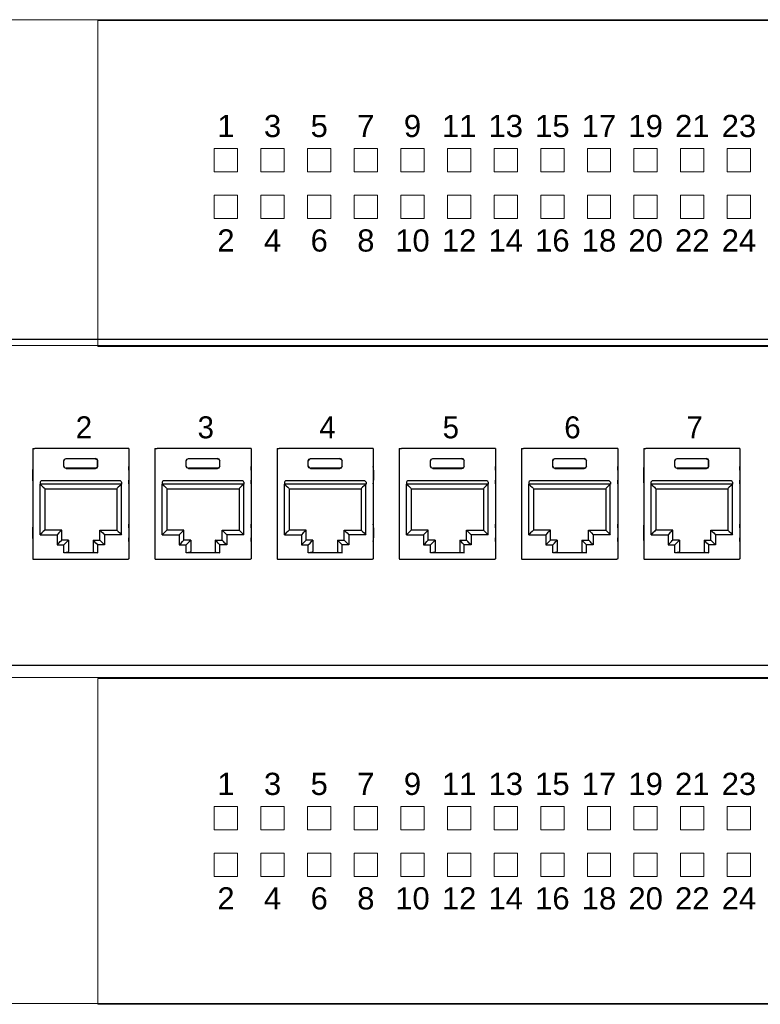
# Model space of a CAD drawing. Header units: millimetres. Extents: x 83969 to 163860, y -22594 to 4849.
# Tile 55 of 115: x 163436.43 to 163442.79, y -21369.18 to -21360.73. Entities that reach past the tile are written whole.
import ezdxf
from ezdxf.enums import TextEntityAlignment as Align

# ---------------------------------------------------------------- set-up
doc = ezdxf.new("R2010")
doc.units = ezdxf.units.MM
doc.layers.get('0').update_dxf_attribs({"color": 251, "lineweight": 0})
doc.layers.add('! PT Opisy Legenda 2', color=7, linetype='Continuous')
doc.styles.add('_LANSTER_01', font='romans.shx')
doc.styles.add('Arial10', font='arial.ttf', dxfattribs={"height": 10})

# ---------------------------------------------------------------- blocks, each defined once
blk = doc.blocks.new('Switch 24xGE')
at = {"color": 144}
for points in [[(-306.45, 0), (0, 0), (0, 27.955), (-306.45, 27.955)], [(-262.449, 16.898), (-260.449, 16.898), (-260.449, 14.898), (-262.449, 14.898)], [(-258.449, 16.898), (-256.449, 16.898), (-256.449, 14.898), (-258.449, 14.898)], [(-254.449, 16.898), (-252.449, 16.898), (-252.449, 14.898), (-254.449, 14.898)], [(-250.449, 16.898), (-248.449, 16.898), (-248.449, 14.898), (-250.449, 14.898)], [(-246.449, 16.898), (-244.449, 16.898), (-244.449, 14.898), (-246.449, 14.898)], [(-242.449, 16.898), (-240.449, 16.898), (-240.449, 14.898), (-242.449, 14.898)], [(-238.449, 16.898), (-236.449, 16.898), (-236.449, 14.898), (-238.449, 14.898)], [(-234.449, 16.898), (-232.449, 16.898), (-232.449, 14.898), (-234.449, 14.898)], [(-230.449, 16.898), (-228.449, 16.898), (-228.449, 14.898), (-230.449, 14.898)], [(-226.449, 16.898), (-224.449, 16.898), (-224.449, 14.898), (-226.449, 14.898)], [(-222.449, 16.898), (-220.449, 16.898), (-220.449, 14.898), (-222.449, 14.898)], [(-218.449, 16.898), (-216.449, 16.898), (-216.449, 14.898), (-218.449, 14.898)], [(-262.449, 12.898), (-260.449, 12.898), (-260.449, 10.898), (-262.449, 10.898)], [(-258.449, 12.898), (-256.449, 12.898), (-256.449, 10.898), (-258.449, 10.898)], [(-254.449, 12.898), (-252.449, 12.898), (-252.449, 10.898), (-254.449, 10.898)], [(-250.449, 12.898), (-248.449, 12.898), (-248.449, 10.898), (-250.449, 10.898)], [(-246.449, 12.898), (-244.449, 12.898), (-244.449, 10.898), (-246.449, 10.898)], [(-242.449, 12.898), (-240.449, 12.898), (-240.449, 10.898), (-242.449, 10.898)], [(-238.449, 12.898), (-236.449, 12.898), (-236.449, 10.898), (-238.449, 10.898)], [(-234.449, 12.898), (-232.449, 12.898), (-232.449, 10.898), (-234.449, 10.898)], [(-230.449, 12.898), (-228.449, 12.898), (-228.449, 10.898), (-230.449, 10.898)], [(-226.449, 12.898), (-224.449, 12.898), (-224.449, 10.898), (-226.449, 10.898)], [(-222.449, 12.898), (-220.449, 12.898), (-220.449, 10.898), (-222.449, 10.898)], [(-218.449, 12.898), (-216.449, 12.898), (-216.449, 10.898), (-218.449, 10.898)]]:
    blk.add_lwpolyline(points, close=True, dxfattribs=at)
blk.add_lwpolyline([(-272.449, 27.876), (-34, 27.876), (-34, -0.079), (-272.449, -0.079)], close=True)
at = {"color": 144, "style": 'Arial10'}
for s, p in [('1', (-261.449, 17.883)), ('3', (-257.449, 17.883)), ('5', (-253.449, 17.883)), ('7', (-249.449, 17.883)), ('9', (-245.449, 17.883)), ('11', (-241.449, 17.883)), ('13', (-237.449, 17.883)), ('15', (-233.449, 17.883)), ('17', (-229.449, 17.883)), ('19', (-225.449, 17.883)), ('21', (-221.449, 17.883)), ('23', (-217.449, 17.883)), ('2', (-261.449, 8.058)), ('4', (-257.449, 8.058)), ('6', (-253.449, 8.058)), ('8', (-249.449, 8.058)), ('10', (-245.449, 8.058)), ('12', (-241.449, 8.058)), ('14', (-237.449, 8.058)), ('16', (-233.449, 8.058)), ('18', (-229.449, 8.058)), ('20', (-225.449, 8.058)), ('22', (-221.449, 8.058)), ('24', (-217.449, 8.058))]:
    blk.add_text(s, height=1.905, dxfattribs=at).set_placement(p, align=Align.CENTER)
blk = doc.blocks.new('Panel modularny_24_port_1U')
at = {"color": 0}
for p, q in [((48.895, 4.445), (0, 4.445)), ((0, 0), (48.895, 0))]:
    blk.add_line(p, q, dxfattribs=at)
at = {"color": 0, "linetype": 'Continuous'}
for p, q in [((4.779, 2.956), (4.798, 2.956)), ((4.779, 2.956), (4.779, 1.455)), ((4.798, 2.956), (4.801, 2.956)), ((4.801, 2.956), (4.809, 2.956)), ((6.062, 2.956), (4.809, 2.956)), ((6.069, 2.956), (6.062, 2.956)), ((6.072, 2.956), (6.069, 2.956)), ((6.091, 2.956), (6.072, 2.956)), ((6.091, 2.956), (6.091, 1.455)), ((6.446, 2.956), (6.465, 2.956)), ((6.446, 2.956), (6.446, 1.455)), ((6.465, 2.956), (6.468, 2.956)), ((6.468, 2.956), (6.476, 2.956)), ((7.729, 2.956), (6.476, 2.956)), ((7.736, 2.956), (7.729, 2.956)), ((7.739, 2.956), (7.736, 2.956)), ((7.758, 2.956), (7.739, 2.956)), ((7.758, 2.956), (7.758, 1.455)), ((8.113, 2.956), (8.132, 2.956)), ((8.113, 2.956), (8.113, 1.455)), ((8.132, 2.956), (8.135, 2.956)), ((8.135, 2.956), (8.142, 2.956)), ((9.396, 2.956), (8.142, 2.956)), ((9.403, 2.956), (9.396, 2.956)), ((9.406, 2.956), (9.403, 2.956)), ((9.425, 2.956), (9.406, 2.956)), ((9.425, 2.956), (9.425, 1.455)), ((9.78, 2.956), (9.799, 2.956)), ((9.78, 2.956), (9.78, 1.455)), ((9.799, 2.956), (9.802, 2.956)), ((9.802, 2.956), (9.809, 2.956)), ((11.062, 2.956), (9.809, 2.956)), ((11.07, 2.956), (11.062, 2.956)), ((11.073, 2.956), (11.07, 2.956)), ((11.092, 2.956), (11.073, 2.956)), ((11.092, 2.956), (11.092, 1.455)), ((11.447, 2.956), (11.466, 2.956)), ((11.447, 2.956), (11.447, 1.455)), ((11.466, 2.956), (11.469, 2.956)), ((11.469, 2.956), (11.476, 2.956)), ((12.729, 2.956), (11.476, 2.956)), ((12.737, 2.956), (12.729, 2.956)), ((12.74, 2.956), (12.737, 2.956)), ((12.759, 2.956), (12.74, 2.956)), ((12.759, 2.956), (12.759, 1.455)), ((13.114, 2.956), (13.133, 2.956)), ((13.114, 2.956), (13.114, 1.455)), ((13.133, 2.956), (13.136, 2.956)), ((13.136, 2.956), (13.143, 2.956)), ((14.396, 2.956), (13.143, 2.956)), ((14.404, 2.956), (14.396, 2.956)), ((14.407, 2.956), (14.404, 2.956)), ((14.426, 2.956), (14.407, 2.956)), ((14.426, 2.956), (14.426, 1.455)), ((4.779, 2.69), (4.778, 2.662)), ((4.779, 2.713), (4.779, 2.69)), ((5.204, 2.788), (5.213, 2.811)), ((5.204, 2.717), (5.204, 2.788)), ((5.206, 2.787), (5.204, 2.788)), ((5.206, 2.718), (5.204, 2.717)), ((5.213, 2.695), (5.204, 2.717)), ((5.215, 2.809), (5.206, 2.787)), ((5.206, 2.718), (5.206, 2.787)), ((5.206, 2.718), (5.215, 2.696)), ((5.213, 2.811), (5.236, 2.82)), ((5.236, 2.685), (5.213, 2.695)), ((5.237, 2.818), (5.215, 2.809)), ((5.215, 2.696), (5.237, 2.687)), ((5.236, 2.82), (5.635, 2.82)), ((5.236, 2.82), (5.237, 2.818)), ((5.633, 2.818), (5.237, 2.818)), ((5.635, 2.82), (5.633, 2.818)), ((5.633, 2.818), (5.656, 2.809)), ((5.656, 2.696), (5.633, 2.687)), ((5.657, 2.811), (5.635, 2.82)), ((5.635, 2.685), (5.657, 2.695)), ((5.656, 2.809), (5.665, 2.787)), ((5.665, 2.718), (5.656, 2.696)), ((5.666, 2.788), (5.657, 2.811)), ((5.657, 2.695), (5.666, 2.717)), ((5.665, 2.787), (5.666, 2.788)), ((5.665, 2.718), (5.665, 2.787)), ((5.665, 2.718), (5.666, 2.717)), ((5.666, 2.717), (5.666, 2.788)), ((6.092, 2.69), (6.091, 2.713)), ((6.092, 2.662), (6.092, 2.69)), ((6.446, 2.713), (6.445, 2.69)), ((6.445, 2.69), (6.445, 2.662)), ((6.871, 2.788), (6.88, 2.811)), ((6.871, 2.717), (6.871, 2.788)), ((6.873, 2.787), (6.871, 2.788)), ((6.873, 2.718), (6.871, 2.717)), ((6.88, 2.695), (6.871, 2.717)), ((6.882, 2.809), (6.873, 2.787)), ((6.873, 2.718), (6.873, 2.787)), ((6.873, 2.718), (6.882, 2.696)), ((6.88, 2.811), (6.903, 2.82)), ((6.903, 2.685), (6.88, 2.695)), ((6.904, 2.818), (6.882, 2.809)), ((6.882, 2.696), (6.904, 2.687)), ((6.903, 2.82), (7.302, 2.82)), ((6.903, 2.82), (6.904, 2.818)), ((7.3, 2.818), (6.904, 2.818)), ((7.302, 2.82), (7.3, 2.818)), ((7.3, 2.818), (7.322, 2.809)), ((7.322, 2.696), (7.3, 2.687)), ((7.324, 2.811), (7.302, 2.82)), ((7.302, 2.685), (7.324, 2.695)), ((7.322, 2.809), (7.332, 2.787)), ((7.332, 2.718), (7.322, 2.696)), ((7.333, 2.788), (7.324, 2.811)), ((7.324, 2.695), (7.333, 2.717)), ((7.332, 2.787), (7.333, 2.788)), ((7.332, 2.718), (7.332, 2.787)), ((7.332, 2.718), (7.333, 2.717)), ((7.333, 2.717), (7.333, 2.788)), ((7.759, 2.69), (7.758, 2.713)), ((7.759, 2.662), (7.759, 2.69)), ((8.113, 2.713), (8.112, 2.69)), ((8.112, 2.69), (8.112, 2.662)), ((8.538, 2.788), (8.547, 2.811)), ((8.538, 2.717), (8.538, 2.788)), ((8.539, 2.787), (8.538, 2.788)), ((8.539, 2.718), (8.538, 2.717)), ((8.547, 2.695), (8.538, 2.717)), ((8.549, 2.809), (8.539, 2.787)), ((8.539, 2.718), (8.539, 2.787)), ((8.539, 2.718), (8.549, 2.696)), ((8.547, 2.811), (8.569, 2.82)), ((8.569, 2.685), (8.547, 2.695)), ((8.571, 2.818), (8.549, 2.809)), ((8.549, 2.696), (8.571, 2.687)), ((8.569, 2.82), (8.969, 2.82)), ((8.569, 2.82), (8.571, 2.818)), ((8.967, 2.818), (8.571, 2.818)), ((8.969, 2.82), (8.967, 2.818)), ((8.967, 2.818), (8.989, 2.809)), ((8.989, 2.696), (8.967, 2.687)), ((8.991, 2.811), (8.969, 2.82)), ((8.969, 2.685), (8.991, 2.695)), ((8.989, 2.809), (8.999, 2.787)), ((8.999, 2.718), (8.989, 2.696)), ((9, 2.788), (8.991, 2.811)), ((8.991, 2.695), (9, 2.717)), ((8.999, 2.787), (9, 2.788)), ((8.999, 2.718), (8.999, 2.787)), ((8.999, 2.718), (9, 2.717)), ((9, 2.717), (9, 2.788)), ((9.426, 2.69), (9.425, 2.713)), ((9.426, 2.662), (9.426, 2.69)), ((9.78, 2.713), (9.779, 2.69)), ((9.779, 2.69), (9.779, 2.662)), ((10.205, 2.788), (10.214, 2.811)), ((10.205, 2.717), (10.205, 2.788)), ((10.206, 2.787), (10.205, 2.788)), ((10.206, 2.718), (10.205, 2.717)), ((10.214, 2.695), (10.205, 2.717)), ((10.216, 2.809), (10.206, 2.787)), ((10.206, 2.718), (10.206, 2.787)), ((10.206, 2.718), (10.216, 2.696)), ((10.214, 2.811), (10.236, 2.82)), ((10.236, 2.685), (10.214, 2.695)), ((10.238, 2.818), (10.216, 2.809)), ((10.216, 2.696), (10.238, 2.687)), ((10.236, 2.82), (10.635, 2.82)), ((10.236, 2.82), (10.238, 2.818)), ((10.634, 2.818), (10.238, 2.818)), ((10.635, 2.82), (10.634, 2.818)), ((10.634, 2.818), (10.656, 2.809)), ((10.656, 2.696), (10.634, 2.687)), ((10.658, 2.811), (10.635, 2.82)), ((10.635, 2.685), (10.658, 2.695)), ((10.656, 2.809), (10.665, 2.787)), ((10.665, 2.718), (10.656, 2.696)), ((10.667, 2.788), (10.658, 2.811)), ((10.658, 2.695), (10.667, 2.717)), ((10.665, 2.787), (10.667, 2.788)), ((10.665, 2.718), (10.665, 2.787)), ((10.665, 2.718), (10.667, 2.717)), ((10.667, 2.717), (10.667, 2.788)), ((11.093, 2.69), (11.092, 2.713)), ((11.093, 2.662), (11.093, 2.69)), ((11.447, 2.713), (11.446, 2.69)), ((11.446, 2.69), (11.446, 2.662)), ((11.872, 2.788), (11.881, 2.811)), ((11.872, 2.717), (11.872, 2.788)), ((11.873, 2.787), (11.872, 2.788)), ((11.873, 2.718), (11.872, 2.717)), ((11.881, 2.695), (11.872, 2.717)), ((11.882, 2.809), (11.873, 2.787)), ((11.873, 2.718), (11.873, 2.787)), ((11.873, 2.718), (11.882, 2.696)), ((11.881, 2.811), (11.903, 2.82)), ((11.903, 2.685), (11.881, 2.695)), ((11.905, 2.818), (11.882, 2.809)), ((11.882, 2.696), (11.905, 2.687)), ((11.903, 2.82), (12.302, 2.82)), ((11.903, 2.82), (11.905, 2.818)), ((12.301, 2.818), (11.905, 2.818)), ((12.302, 2.82), (12.301, 2.818)), ((12.301, 2.818), (12.323, 2.809)), ((12.323, 2.696), (12.301, 2.687)), ((12.325, 2.811), (12.302, 2.82)), ((12.302, 2.685), (12.325, 2.695)), ((12.323, 2.809), (12.332, 2.787)), ((12.332, 2.718), (12.323, 2.696)), ((12.334, 2.788), (12.325, 2.811)), ((12.325, 2.695), (12.334, 2.717)), ((12.332, 2.787), (12.334, 2.788)), ((12.332, 2.718), (12.332, 2.787)), ((12.332, 2.718), (12.334, 2.717)), ((12.334, 2.717), (12.334, 2.788)), ((12.759, 2.69), (12.759, 2.713)), ((12.76, 2.662), (12.759, 2.69)), ((13.114, 2.713), (13.113, 2.69)), ((13.113, 2.69), (13.113, 2.662)), ((13.539, 2.788), (13.548, 2.811)), ((13.539, 2.717), (13.539, 2.788)), ((13.54, 2.787), (13.539, 2.788)), ((13.54, 2.718), (13.539, 2.717)), ((13.548, 2.695), (13.539, 2.717)), ((13.549, 2.809), (13.54, 2.787)), ((13.54, 2.718), (13.54, 2.787)), ((13.54, 2.718), (13.549, 2.696)), ((13.548, 2.811), (13.57, 2.82)), ((13.57, 2.685), (13.548, 2.695)), ((13.572, 2.818), (13.549, 2.809)), ((13.549, 2.696), (13.572, 2.687)), ((13.57, 2.82), (13.969, 2.82)), ((13.57, 2.82), (13.572, 2.818)), ((13.968, 2.818), (13.572, 2.818)), ((13.969, 2.82), (13.968, 2.818)), ((13.968, 2.818), (13.99, 2.809)), ((13.99, 2.696), (13.968, 2.687)), ((13.991, 2.811), (13.969, 2.82)), ((13.969, 2.685), (13.991, 2.695)), ((13.99, 2.809), (13.999, 2.787)), ((13.999, 2.718), (13.99, 2.696)), ((14.001, 2.788), (13.991, 2.811)), ((13.991, 2.695), (14.001, 2.717)), ((13.999, 2.787), (14.001, 2.788)), ((13.999, 2.718), (13.999, 2.787)), ((13.999, 2.718), (14.001, 2.717)), ((14.001, 2.717), (14.001, 2.788)), ((14.426, 2.69), (14.426, 2.713)), ((14.427, 2.662), (14.426, 2.69)), ((4.778, 2.662), (4.778, 2.526)), ((5.237, 2.687), (5.236, 2.685)), ((5.236, 2.685), (5.635, 2.685)), ((5.633, 2.687), (5.237, 2.687)), ((5.633, 2.687), (5.635, 2.685)), ((6.092, 2.662), (6.092, 2.526)), ((6.445, 2.662), (6.445, 2.526)), ((6.904, 2.687), (6.903, 2.685)), ((6.903, 2.685), (7.302, 2.685)), ((7.3, 2.687), (6.904, 2.687)), ((7.3, 2.687), (7.302, 2.685)), ((7.759, 2.662), (7.759, 2.526)), ((8.112, 2.662), (8.112, 2.526)), ((8.571, 2.687), (8.569, 2.685)), ((8.569, 2.685), (8.969, 2.685)), ((8.967, 2.687), (8.571, 2.687)), ((8.967, 2.687), (8.969, 2.685)), ((9.426, 2.662), (9.426, 2.526)), ((9.779, 2.662), (9.779, 2.526)), ((10.238, 2.687), (10.236, 2.685)), ((10.236, 2.685), (10.635, 2.685)), ((10.634, 2.687), (10.238, 2.687)), ((10.634, 2.687), (10.635, 2.685)), ((11.093, 2.662), (11.093, 2.526)), ((11.446, 2.662), (11.446, 2.526)), ((11.905, 2.687), (11.903, 2.685)), ((11.903, 2.685), (12.302, 2.685)), ((12.301, 2.687), (11.905, 2.687)), ((12.301, 2.687), (12.302, 2.685)), ((12.76, 2.662), (12.76, 2.526)), ((13.113, 2.662), (13.113, 2.526)), ((13.572, 2.687), (13.57, 2.685)), ((13.57, 2.685), (13.969, 2.685)), ((13.968, 2.687), (13.572, 2.687)), ((13.968, 2.687), (13.969, 2.685)), ((14.427, 2.662), (14.427, 2.526)), ((4.778, 2.526), (4.779, 2.497)), ((4.779, 2.497), (4.779, 2.475)), ((4.879, 2.497), (4.879, 2.472)), ((5.992, 2.472), (4.879, 2.472)), ((4.88, 2.472), (4.904, 2.448)), ((4.88, 1.781), (4.88, 2.472)), ((5.975, 2.514), (4.896, 2.514)), ((4.904, 2.448), (4.924, 2.428)), ((4.924, 2.428), (4.938, 2.414)), ((5.946, 2.428), (5.933, 2.414)), ((5.967, 2.448), (5.946, 2.428)), ((5.991, 2.472), (5.967, 2.448)), ((5.991, 1.781), (5.991, 2.472)), ((5.992, 2.497), (5.992, 2.472)), ((6.091, 2.475), (6.092, 2.497)), ((6.092, 2.497), (6.092, 2.526)), ((6.445, 2.526), (6.445, 2.497)), ((6.445, 2.497), (6.446, 2.475)), ((6.546, 2.497), (6.546, 2.472)), ((7.659, 2.472), (6.546, 2.472)), ((6.547, 2.472), (6.571, 2.448)), ((6.547, 1.781), (6.547, 2.472)), ((7.642, 2.514), (6.562, 2.514)), ((6.571, 2.448), (6.591, 2.428)), ((6.591, 2.428), (6.605, 2.414)), ((7.613, 2.428), (7.599, 2.414)), ((7.633, 2.448), (7.613, 2.428)), ((7.658, 2.472), (7.633, 2.448)), ((7.658, 1.781), (7.658, 2.472)), ((7.659, 2.497), (7.659, 2.472)), ((7.758, 2.475), (7.759, 2.497)), ((7.759, 2.497), (7.759, 2.526)), ((8.112, 2.526), (8.112, 2.497)), ((8.112, 2.497), (8.113, 2.475)), ((8.212, 2.497), (8.212, 2.472)), ((9.326, 2.472), (8.212, 2.472)), ((8.214, 2.472), (8.238, 2.448)), ((8.214, 1.781), (8.214, 2.472)), ((9.309, 2.514), (8.229, 2.514)), ((8.238, 2.448), (8.258, 2.428)), ((8.258, 2.428), (8.272, 2.414)), ((9.28, 2.428), (9.266, 2.414)), ((9.3, 2.448), (9.28, 2.428)), ((9.324, 2.472), (9.3, 2.448)), ((9.324, 1.781), (9.324, 2.472)), ((9.326, 2.497), (9.326, 2.472)), ((9.425, 2.475), (9.426, 2.497)), ((9.426, 2.497), (9.426, 2.526)), ((9.779, 2.526), (9.779, 2.497)), ((9.779, 2.497), (9.78, 2.475)), ((9.879, 2.497), (9.879, 2.472)), ((10.992, 2.472), (9.879, 2.472)), ((9.88, 2.472), (9.905, 2.448)), ((9.88, 1.781), (9.88, 2.472)), ((10.976, 2.514), (9.896, 2.514)), ((9.905, 2.448), (9.925, 2.428)), ((9.925, 2.428), (9.939, 2.414)), ((10.947, 2.428), (10.933, 2.414)), ((10.967, 2.448), (10.947, 2.428)), ((10.991, 2.472), (10.967, 2.448)), ((10.991, 1.781), (10.991, 2.472)), ((10.992, 2.497), (10.992, 2.472)), ((11.092, 2.475), (11.093, 2.497)), ((11.093, 2.497), (11.093, 2.526)), ((11.446, 2.526), (11.446, 2.497)), ((11.446, 2.497), (11.447, 2.475)), ((11.546, 2.497), (11.546, 2.472)), ((12.659, 2.472), (11.546, 2.472)), ((11.547, 2.472), (11.571, 2.448)), ((11.547, 1.781), (11.547, 2.472)), ((12.642, 2.514), (11.563, 2.514)), ((11.571, 2.448), (11.592, 2.428)), ((11.592, 2.428), (11.605, 2.414)), ((12.614, 2.428), (12.6, 2.414)), ((12.634, 2.448), (12.614, 2.428)), ((12.658, 2.472), (12.634, 2.448)), ((12.658, 1.781), (12.658, 2.472)), ((12.659, 2.497), (12.659, 2.472)), ((12.759, 2.497), (12.76, 2.526)), ((12.759, 2.475), (12.759, 2.497)), ((13.113, 2.526), (13.113, 2.497)), ((13.113, 2.497), (13.114, 2.475)), ((13.213, 2.497), (13.213, 2.472)), ((14.326, 2.472), (13.213, 2.472)), ((13.214, 2.472), (13.238, 2.448)), ((13.214, 1.781), (13.214, 2.472)), ((14.309, 2.514), (13.23, 2.514)), ((13.238, 2.448), (13.259, 2.428)), ((13.259, 2.428), (13.272, 2.414)), ((14.281, 2.428), (14.267, 2.414)), ((14.301, 2.448), (14.281, 2.428)), ((14.325, 2.472), (14.301, 2.448)), ((14.325, 1.781), (14.325, 2.472)), ((14.326, 2.497), (14.326, 2.472)), ((14.426, 2.497), (14.427, 2.526)), ((14.426, 2.475), (14.426, 2.497)), ((4.938, 2.414), (4.943, 2.409)), ((4.943, 2.409), (4.943, 1.844)), ((4.943, 2.409), (5.928, 2.409)), ((5.933, 2.414), (5.928, 2.409)), ((5.928, 2.409), (5.928, 1.844)), ((6.605, 2.414), (6.61, 2.409)), ((6.61, 2.409), (6.61, 1.844)), ((6.61, 2.409), (7.595, 2.409)), ((7.599, 2.414), (7.595, 2.409)), ((7.595, 2.409), (7.595, 1.844)), ((8.272, 2.414), (8.277, 2.409)), ((8.277, 2.409), (8.277, 1.844)), ((8.277, 2.409), (9.261, 2.409)), ((9.266, 2.414), (9.261, 2.409)), ((9.261, 2.409), (9.261, 1.844)), ((9.939, 2.414), (9.943, 2.409)), ((9.943, 2.409), (9.943, 1.844)), ((9.943, 2.409), (10.928, 2.409)), ((10.933, 2.414), (10.928, 2.409)), ((10.928, 2.409), (10.928, 1.844)), ((11.605, 2.414), (11.61, 2.409)), ((11.61, 2.409), (11.61, 1.844)), ((11.61, 2.409), (12.595, 2.409)), ((12.6, 2.414), (12.595, 2.409)), ((12.595, 2.409), (12.595, 1.844)), ((13.272, 2.414), (13.277, 2.409)), ((13.277, 2.409), (13.277, 1.844)), ((13.277, 2.409), (14.262, 2.409)), ((14.267, 2.414), (14.262, 2.409)), ((14.262, 2.409), (14.262, 1.844)), ((4.779, 1.904), (4.778, 1.875)), ((4.779, 1.926), (4.779, 1.904)), ((6.092, 1.904), (6.091, 1.926)), ((6.092, 1.875), (6.092, 1.904)), ((6.446, 1.926), (6.445, 1.904)), ((6.445, 1.904), (6.445, 1.875)), ((7.759, 1.904), (7.758, 1.926)), ((7.759, 1.875), (7.759, 1.904)), ((8.113, 1.926), (8.112, 1.904)), ((8.112, 1.904), (8.112, 1.875)), ((9.426, 1.904), (9.425, 1.926)), ((9.426, 1.875), (9.426, 1.904)), ((9.78, 1.926), (9.779, 1.904)), ((9.779, 1.904), (9.779, 1.875)), ((11.093, 1.904), (11.092, 1.926)), ((11.093, 1.875), (11.093, 1.904)), ((11.447, 1.926), (11.446, 1.904)), ((11.446, 1.904), (11.446, 1.875)), ((12.759, 1.904), (12.759, 1.926)), ((12.76, 1.875), (12.759, 1.904)), ((13.114, 1.926), (13.113, 1.904)), ((13.113, 1.904), (13.113, 1.875)), ((14.426, 1.904), (14.426, 1.926)), ((14.427, 1.875), (14.426, 1.904)), ((4.778, 1.875), (4.778, 1.739)), ((4.904, 1.805), (4.88, 1.781)), ((4.88, 1.781), (5.112, 1.781)), ((4.924, 1.826), (4.904, 1.805)), ((4.938, 1.839), (4.924, 1.826)), ((4.943, 1.844), (4.938, 1.839)), ((5.175, 1.844), (4.943, 1.844)), ((5.136, 1.805), (5.112, 1.781)), ((5.112, 1.781), (5.112, 1.643)), ((5.156, 1.826), (5.136, 1.805)), ((5.17, 1.839), (5.156, 1.826)), ((5.175, 1.844), (5.17, 1.839)), ((5.175, 1.706), (5.175, 1.844)), ((5.696, 1.706), (5.696, 1.844)), ((5.696, 1.844), (5.928, 1.844)), ((5.696, 1.844), (5.7, 1.839)), ((5.7, 1.839), (5.714, 1.826)), ((5.714, 1.826), (5.735, 1.805)), ((5.735, 1.805), (5.759, 1.781)), ((5.991, 1.781), (5.759, 1.781)), ((5.759, 1.781), (5.759, 1.643)), ((5.928, 1.844), (5.933, 1.839)), ((5.933, 1.839), (5.946, 1.826)), ((5.946, 1.826), (5.967, 1.805)), ((5.967, 1.805), (5.991, 1.781)), ((6.092, 1.875), (6.092, 1.739)), ((6.445, 1.875), (6.445, 1.739)), ((6.571, 1.805), (6.547, 1.781)), ((6.547, 1.781), (6.779, 1.781)), ((6.591, 1.826), (6.571, 1.805)), ((6.605, 1.839), (6.591, 1.826)), ((6.61, 1.844), (6.605, 1.839)), ((6.842, 1.844), (6.61, 1.844)), ((6.803, 1.805), (6.779, 1.781)), ((6.779, 1.781), (6.779, 1.643)), ((6.823, 1.826), (6.803, 1.805)), ((6.837, 1.839), (6.823, 1.826)), ((6.842, 1.844), (6.837, 1.839)), ((6.842, 1.706), (6.842, 1.844)), ((7.363, 1.706), (7.363, 1.844)), ((7.363, 1.844), (7.595, 1.844)), ((7.363, 1.844), (7.367, 1.839)), ((7.367, 1.839), (7.381, 1.826)), ((7.381, 1.826), (7.401, 1.805)), ((7.401, 1.805), (7.426, 1.781)), ((7.658, 1.781), (7.426, 1.781)), ((7.426, 1.781), (7.426, 1.643)), ((7.595, 1.844), (7.599, 1.839)), ((7.599, 1.839), (7.613, 1.826)), ((7.613, 1.826), (7.633, 1.805)), ((7.633, 1.805), (7.658, 1.781)), ((7.759, 1.875), (7.759, 1.739)), ((8.112, 1.875), (8.112, 1.739)), ((8.238, 1.805), (8.214, 1.781)), ((8.214, 1.781), (8.446, 1.781)), ((8.258, 1.826), (8.238, 1.805)), ((8.272, 1.839), (8.258, 1.826)), ((8.277, 1.844), (8.272, 1.839)), ((8.509, 1.844), (8.277, 1.844)), ((8.47, 1.805), (8.446, 1.781)), ((8.446, 1.781), (8.446, 1.643)), ((8.49, 1.826), (8.47, 1.805)), ((8.504, 1.839), (8.49, 1.826)), ((8.509, 1.844), (8.504, 1.839)), ((8.509, 1.706), (8.509, 1.844)), ((9.029, 1.706), (9.029, 1.844)), ((9.029, 1.844), (9.261, 1.844)), ((9.029, 1.844), (9.034, 1.839)), ((9.034, 1.839), (9.048, 1.826)), ((9.048, 1.826), (9.068, 1.805)), ((9.068, 1.805), (9.092, 1.781)), ((9.324, 1.781), (9.092, 1.781)), ((9.092, 1.781), (9.092, 1.643)), ((9.261, 1.844), (9.266, 1.839)), ((9.266, 1.839), (9.28, 1.826)), ((9.28, 1.826), (9.3, 1.805)), ((9.3, 1.805), (9.324, 1.781)), ((9.426, 1.875), (9.426, 1.739)), ((9.779, 1.875), (9.779, 1.739)), ((9.905, 1.805), (9.88, 1.781)), ((9.88, 1.781), (10.112, 1.781)), ((9.925, 1.826), (9.905, 1.805)), ((9.939, 1.839), (9.925, 1.826)), ((9.943, 1.844), (9.939, 1.839)), ((10.175, 1.844), (9.943, 1.844)), ((10.137, 1.805), (10.112, 1.781)), ((10.112, 1.781), (10.112, 1.643)), ((10.157, 1.826), (10.137, 1.805)), ((10.171, 1.839), (10.157, 1.826)), ((10.175, 1.844), (10.171, 1.839)), ((10.175, 1.706), (10.175, 1.844)), ((10.696, 1.706), (10.696, 1.844)), ((10.696, 1.844), (10.928, 1.844)), ((10.696, 1.844), (10.701, 1.839)), ((10.701, 1.839), (10.715, 1.826)), ((10.715, 1.826), (10.735, 1.805)), ((10.735, 1.805), (10.759, 1.781)), ((10.991, 1.781), (10.759, 1.781)), ((10.759, 1.781), (10.759, 1.643)), ((10.928, 1.844), (10.933, 1.839)), ((10.933, 1.839), (10.947, 1.826)), ((10.947, 1.826), (10.967, 1.805)), ((10.967, 1.805), (10.991, 1.781)), ((11.093, 1.875), (11.093, 1.739)), ((11.446, 1.875), (11.446, 1.739)), ((11.571, 1.805), (11.547, 1.781)), ((11.547, 1.781), (11.779, 1.781)), ((11.592, 1.826), (11.571, 1.805)), ((11.605, 1.839), (11.592, 1.826)), ((11.61, 1.844), (11.605, 1.839)), ((11.842, 1.844), (11.61, 1.844)), ((11.803, 1.805), (11.779, 1.781)), ((11.779, 1.781), (11.779, 1.643)), ((11.824, 1.826), (11.803, 1.805)), ((11.838, 1.839), (11.824, 1.826)), ((11.842, 1.844), (11.838, 1.839)), ((11.842, 1.706), (11.842, 1.844)), ((12.363, 1.706), (12.363, 1.844)), ((12.363, 1.844), (12.595, 1.844)), ((12.363, 1.844), (12.368, 1.839)), ((12.368, 1.839), (12.382, 1.826)), ((12.382, 1.826), (12.402, 1.805)), ((12.402, 1.805), (12.426, 1.781)), ((12.658, 1.781), (12.426, 1.781)), ((12.426, 1.781), (12.426, 1.643)), ((12.595, 1.844), (12.6, 1.839)), ((12.6, 1.839), (12.614, 1.826)), ((12.614, 1.826), (12.634, 1.805)), ((12.634, 1.805), (12.658, 1.781)), ((12.76, 1.875), (12.76, 1.739)), ((13.113, 1.875), (13.113, 1.739)), ((13.238, 1.805), (13.214, 1.781)), ((13.214, 1.781), (13.446, 1.781)), ((13.259, 1.826), (13.238, 1.805)), ((13.272, 1.839), (13.259, 1.826)), ((13.277, 1.844), (13.272, 1.839)), ((13.509, 1.844), (13.277, 1.844)), ((13.47, 1.805), (13.446, 1.781)), ((13.446, 1.781), (13.446, 1.643)), ((13.491, 1.826), (13.47, 1.805)), ((13.504, 1.839), (13.491, 1.826)), ((13.509, 1.844), (13.504, 1.839)), ((13.509, 1.706), (13.509, 1.844)), ((14.03, 1.706), (14.03, 1.844)), ((14.03, 1.844), (14.262, 1.844)), ((14.03, 1.844), (14.035, 1.839)), ((14.035, 1.839), (14.048, 1.826)), ((14.048, 1.826), (14.069, 1.805)), ((14.069, 1.805), (14.093, 1.781)), ((14.325, 1.781), (14.093, 1.781)), ((14.093, 1.781), (14.093, 1.643)), ((14.262, 1.844), (14.267, 1.839)), ((14.267, 1.839), (14.281, 1.826)), ((14.281, 1.826), (14.301, 1.805)), ((14.301, 1.805), (14.325, 1.781)), ((14.427, 1.875), (14.427, 1.739)), ((4.778, 1.739), (4.779, 1.71)), ((4.779, 1.71), (4.779, 1.688)), ((5.112, 1.643), (5.136, 1.667)), ((5.112, 1.643), (5.204, 1.643)), ((5.136, 1.667), (5.156, 1.687)), ((5.156, 1.687), (5.17, 1.701)), ((5.17, 1.701), (5.175, 1.706)), ((5.267, 1.706), (5.175, 1.706)), ((5.204, 1.643), (5.228, 1.667)), ((5.204, 1.535), (5.204, 1.643)), ((5.228, 1.667), (5.249, 1.687)), ((5.249, 1.687), (5.262, 1.701)), ((5.262, 1.701), (5.267, 1.706)), ((5.267, 1.706), (5.267, 1.552)), ((5.603, 1.706), (5.696, 1.706)), ((5.603, 1.706), (5.603, 1.552)), ((5.608, 1.701), (5.603, 1.706)), ((5.622, 1.687), (5.608, 1.701)), ((5.642, 1.667), (5.622, 1.687)), ((5.666, 1.643), (5.642, 1.667)), ((5.759, 1.643), (5.666, 1.643)), ((5.666, 1.535), (5.666, 1.643)), ((5.7, 1.701), (5.696, 1.706)), ((5.714, 1.687), (5.7, 1.701)), ((5.735, 1.667), (5.714, 1.687)), ((5.759, 1.643), (5.735, 1.667)), ((6.091, 1.688), (6.092, 1.71)), ((6.092, 1.71), (6.092, 1.739)), ((6.445, 1.739), (6.445, 1.71)), ((6.445, 1.71), (6.446, 1.688)), ((6.779, 1.643), (6.803, 1.667)), ((6.779, 1.643), (6.871, 1.643)), ((6.803, 1.667), (6.823, 1.687)), ((6.823, 1.687), (6.837, 1.701)), ((6.837, 1.701), (6.842, 1.706)), ((6.934, 1.706), (6.842, 1.706)), ((6.871, 1.643), (6.895, 1.667)), ((6.871, 1.535), (6.871, 1.643)), ((6.895, 1.667), (6.916, 1.687)), ((6.916, 1.687), (6.929, 1.701)), ((6.929, 1.701), (6.934, 1.706)), ((6.934, 1.706), (6.934, 1.552)), ((7.27, 1.706), (7.363, 1.706)), ((7.27, 1.706), (7.27, 1.552)), ((7.275, 1.701), (7.27, 1.706)), ((7.289, 1.687), (7.275, 1.701)), ((7.309, 1.667), (7.289, 1.687)), ((7.333, 1.643), (7.309, 1.667)), ((7.426, 1.643), (7.333, 1.643)), ((7.333, 1.535), (7.333, 1.643)), ((7.367, 1.701), (7.363, 1.706)), ((7.381, 1.687), (7.367, 1.701)), ((7.401, 1.667), (7.381, 1.687)), ((7.426, 1.643), (7.401, 1.667)), ((7.758, 1.688), (7.759, 1.71)), ((7.759, 1.71), (7.759, 1.739)), ((8.112, 1.739), (8.112, 1.71)), ((8.112, 1.71), (8.113, 1.688)), ((8.446, 1.643), (8.47, 1.667)), ((8.446, 1.643), (8.538, 1.643)), ((8.47, 1.667), (8.49, 1.687)), ((8.49, 1.687), (8.504, 1.701)), ((8.504, 1.701), (8.509, 1.706)), ((8.601, 1.706), (8.509, 1.706)), ((8.538, 1.643), (8.562, 1.667)), ((8.538, 1.535), (8.538, 1.643)), ((8.562, 1.667), (8.583, 1.687)), ((8.583, 1.687), (8.596, 1.701)), ((8.596, 1.701), (8.601, 1.706)), ((8.601, 1.706), (8.601, 1.552)), ((8.937, 1.706), (9.029, 1.706)), ((8.937, 1.706), (8.937, 1.552)), ((8.942, 1.701), (8.937, 1.706)), ((8.955, 1.687), (8.942, 1.701)), ((8.976, 1.667), (8.955, 1.687)), ((9, 1.643), (8.976, 1.667)), ((9.092, 1.643), (9, 1.643)), ((9, 1.535), (9, 1.643)), ((9.034, 1.701), (9.029, 1.706)), ((9.048, 1.687), (9.034, 1.701)), ((9.068, 1.667), (9.048, 1.687)), ((9.092, 1.643), (9.068, 1.667)), ((9.425, 1.688), (9.426, 1.71)), ((9.426, 1.71), (9.426, 1.739)), ((9.779, 1.739), (9.779, 1.71)), ((9.779, 1.71), (9.78, 1.688)), ((10.112, 1.643), (10.137, 1.667)), ((10.112, 1.643), (10.205, 1.643)), ((10.137, 1.667), (10.157, 1.687)), ((10.157, 1.687), (10.171, 1.701)), ((10.171, 1.701), (10.175, 1.706)), ((10.268, 1.706), (10.175, 1.706)), ((10.205, 1.643), (10.229, 1.667)), ((10.205, 1.535), (10.205, 1.643)), ((10.229, 1.667), (10.249, 1.687)), ((10.249, 1.687), (10.263, 1.701)), ((10.263, 1.701), (10.268, 1.706)), ((10.268, 1.706), (10.268, 1.552)), ((10.604, 1.706), (10.696, 1.706)), ((10.604, 1.706), (10.604, 1.552)), ((10.609, 1.701), (10.604, 1.706)), ((10.622, 1.687), (10.609, 1.701)), ((10.643, 1.667), (10.622, 1.687)), ((10.667, 1.643), (10.643, 1.667)), ((10.759, 1.643), (10.667, 1.643)), ((10.667, 1.535), (10.667, 1.643)), ((10.701, 1.701), (10.696, 1.706)), ((10.715, 1.687), (10.701, 1.701)), ((10.735, 1.667), (10.715, 1.687)), ((10.759, 1.643), (10.735, 1.667)), ((11.092, 1.688), (11.093, 1.71)), ((11.093, 1.71), (11.093, 1.739)), ((11.446, 1.739), (11.446, 1.71)), ((11.446, 1.71), (11.447, 1.688)), ((11.779, 1.643), (11.803, 1.667)), ((11.779, 1.643), (11.872, 1.643)), ((11.803, 1.667), (11.824, 1.687)), ((11.824, 1.687), (11.838, 1.701)), ((11.838, 1.701), (11.842, 1.706)), ((11.935, 1.706), (11.842, 1.706)), ((11.872, 1.643), (11.896, 1.667)), ((11.872, 1.535), (11.872, 1.643)), ((11.896, 1.667), (11.916, 1.687)), ((11.916, 1.687), (11.93, 1.701)), ((11.93, 1.701), (11.935, 1.706)), ((11.935, 1.706), (11.935, 1.552)), ((12.271, 1.706), (12.363, 1.706)), ((12.271, 1.706), (12.271, 1.552)), ((12.276, 1.701), (12.271, 1.706)), ((12.289, 1.687), (12.276, 1.701)), ((12.31, 1.667), (12.289, 1.687)), ((12.334, 1.643), (12.31, 1.667)), ((12.426, 1.643), (12.334, 1.643)), ((12.334, 1.535), (12.334, 1.643)), ((12.368, 1.701), (12.363, 1.706)), ((12.382, 1.687), (12.368, 1.701)), ((12.402, 1.667), (12.382, 1.687)), ((12.426, 1.643), (12.402, 1.667)), ((12.759, 1.71), (12.76, 1.739)), ((12.759, 1.688), (12.759, 1.71)), ((13.113, 1.739), (13.113, 1.71)), ((13.113, 1.71), (13.114, 1.688)), ((13.446, 1.643), (13.47, 1.667)), ((13.446, 1.643), (13.539, 1.643)), ((13.47, 1.667), (13.491, 1.687)), ((13.491, 1.687), (13.504, 1.701)), ((13.504, 1.701), (13.509, 1.706)), ((13.602, 1.706), (13.509, 1.706)), ((13.539, 1.643), (13.563, 1.667)), ((13.539, 1.535), (13.539, 1.643)), ((13.563, 1.667), (13.583, 1.687)), ((13.583, 1.687), (13.597, 1.701)), ((13.597, 1.701), (13.602, 1.706)), ((13.602, 1.706), (13.602, 1.552)), ((13.938, 1.706), (14.03, 1.706)), ((13.938, 1.706), (13.938, 1.552)), ((13.942, 1.701), (13.938, 1.706)), ((13.956, 1.687), (13.942, 1.701)), ((13.977, 1.667), (13.956, 1.687)), ((14.001, 1.643), (13.977, 1.667)), ((14.093, 1.643), (14.001, 1.643)), ((14.001, 1.535), (14.001, 1.643)), ((14.035, 1.701), (14.03, 1.706)), ((14.048, 1.687), (14.035, 1.701)), ((14.069, 1.667), (14.048, 1.687)), ((14.093, 1.643), (14.069, 1.667)), ((14.426, 1.71), (14.427, 1.739)), ((14.426, 1.688), (14.426, 1.71)), ((5.236, 1.537), (5.204, 1.535)), ((5.666, 1.535), (5.204, 1.535)), ((5.259, 1.543), (5.236, 1.537)), ((5.267, 1.552), (5.259, 1.543)), ((5.603, 1.552), (5.612, 1.543)), ((5.612, 1.543), (5.635, 1.537)), ((5.635, 1.537), (5.666, 1.535)), ((6.903, 1.537), (6.871, 1.535)), ((7.333, 1.535), (6.871, 1.535)), ((6.926, 1.543), (6.903, 1.537)), ((6.934, 1.552), (6.926, 1.543)), ((7.27, 1.552), (7.279, 1.543)), ((7.279, 1.543), (7.302, 1.537)), ((7.302, 1.537), (7.333, 1.535)), ((8.569, 1.537), (8.538, 1.535)), ((9, 1.535), (8.538, 1.535)), ((8.593, 1.543), (8.569, 1.537)), ((8.601, 1.552), (8.593, 1.543)), ((8.937, 1.552), (8.945, 1.543)), ((8.945, 1.543), (8.969, 1.537)), ((8.969, 1.537), (9, 1.535)), ((10.236, 1.537), (10.205, 1.535)), ((10.667, 1.535), (10.205, 1.535)), ((10.259, 1.543), (10.236, 1.537)), ((10.268, 1.552), (10.259, 1.543)), ((10.604, 1.552), (10.612, 1.543)), ((10.612, 1.543), (10.635, 1.537)), ((10.635, 1.537), (10.667, 1.535)), ((11.903, 1.537), (11.872, 1.535)), ((12.334, 1.535), (11.872, 1.535)), ((11.926, 1.543), (11.903, 1.537)), ((11.935, 1.552), (11.926, 1.543)), ((12.271, 1.552), (12.279, 1.543)), ((12.279, 1.543), (12.302, 1.537)), ((12.302, 1.537), (12.334, 1.535)), ((13.57, 1.537), (13.539, 1.535)), ((14.001, 1.535), (13.539, 1.535)), ((13.593, 1.543), (13.57, 1.537)), ((13.602, 1.552), (13.593, 1.543)), ((13.938, 1.552), (13.946, 1.543)), ((13.946, 1.543), (13.969, 1.537)), ((13.969, 1.537), (14.001, 1.535)), ((4.779, 1.455), (4.779, 1.454)), ((4.779, 1.455), (4.779, 1.455)), ((4.779, 1.455), (4.779, 1.455)), ((4.779, 1.454), (4.78, 1.453)), ((4.78, 1.453), (4.781, 1.45)), ((4.781, 1.45), (4.783, 1.447)), ((4.783, 1.447), (4.786, 1.445)), ((4.786, 1.445), (4.79, 1.445)), ((4.79, 1.445), (4.79, 1.445)), ((4.79, 1.445), (6.081, 1.445)), ((6.084, 1.445), (6.081, 1.445)), ((6.081, 1.445), (6.081, 1.445)), ((6.087, 1.447), (6.084, 1.445)), ((6.09, 1.45), (6.087, 1.447)), ((6.091, 1.453), (6.09, 1.45)), ((6.091, 1.455), (6.091, 1.455)), ((6.091, 1.455), (6.091, 1.455)), ((6.091, 1.455), (6.091, 1.454)), ((6.091, 1.454), (6.091, 1.453)), ((6.446, 1.455), (6.446, 1.454)), ((6.446, 1.455), (6.446, 1.455)), ((6.446, 1.455), (6.446, 1.455)), ((6.446, 1.454), (6.446, 1.453)), ((6.446, 1.453), (6.448, 1.45)), ((6.448, 1.45), (6.45, 1.447)), ((6.45, 1.447), (6.453, 1.445)), ((6.453, 1.445), (6.457, 1.445)), ((6.457, 1.445), (6.457, 1.445)), ((6.457, 1.445), (7.748, 1.445)), ((7.751, 1.445), (7.748, 1.445)), ((7.748, 1.445), (7.748, 1.445)), ((7.754, 1.447), (7.751, 1.445)), ((7.756, 1.45), (7.754, 1.447)), ((7.758, 1.453), (7.756, 1.45)), ((7.758, 1.455), (7.758, 1.455)), ((7.758, 1.455), (7.758, 1.455)), ((7.758, 1.455), (7.758, 1.454)), ((7.758, 1.454), (7.758, 1.453)), ((8.113, 1.455), (8.113, 1.454)), ((8.113, 1.455), (8.113, 1.455)), ((8.113, 1.455), (8.113, 1.455)), ((8.113, 1.454), (8.113, 1.453)), ((8.113, 1.453), (8.115, 1.45)), ((8.115, 1.45), (8.117, 1.447)), ((8.117, 1.447), (8.12, 1.445)), ((8.12, 1.445), (8.124, 1.445)), ((8.124, 1.445), (8.124, 1.445)), ((8.124, 1.445), (9.414, 1.445)), ((9.418, 1.445), (9.414, 1.445)), ((9.414, 1.445), (9.414, 1.445)), ((9.421, 1.447), (9.418, 1.445)), ((9.423, 1.45), (9.421, 1.447)), ((9.425, 1.453), (9.423, 1.45)), ((9.425, 1.455), (9.425, 1.455)), ((9.425, 1.455), (9.425, 1.455)), ((9.425, 1.455), (9.425, 1.454)), ((9.425, 1.454), (9.425, 1.453)), ((9.78, 1.455), (9.78, 1.454)), ((9.78, 1.455), (9.78, 1.455)), ((9.78, 1.455), (9.78, 1.455)), ((9.78, 1.454), (9.78, 1.453)), ((9.78, 1.453), (9.782, 1.45)), ((9.782, 1.45), (9.784, 1.447)), ((9.784, 1.447), (9.787, 1.445)), ((9.787, 1.445), (9.79, 1.445)), ((9.79, 1.445), (9.79, 1.445)), ((9.79, 1.445), (11.081, 1.445)), ((11.085, 1.445), (11.081, 1.445)), ((11.081, 1.445), (11.081, 1.445)), ((11.088, 1.447), (11.085, 1.445)), ((11.09, 1.45), (11.088, 1.447)), ((11.092, 1.453), (11.09, 1.45)), ((11.092, 1.455), (11.092, 1.455)), ((11.092, 1.455), (11.092, 1.455)), ((11.092, 1.455), (11.092, 1.454)), ((11.092, 1.454), (11.092, 1.453)), ((11.447, 1.455), (11.447, 1.454)), ((11.447, 1.455), (11.447, 1.455)), ((11.447, 1.455), (11.447, 1.455)), ((11.447, 1.454), (11.447, 1.453)), ((11.447, 1.453), (11.448, 1.45)), ((11.448, 1.45), (11.451, 1.447)), ((11.451, 1.447), (11.454, 1.445)), ((11.454, 1.445), (11.457, 1.445)), ((11.457, 1.445), (11.457, 1.445)), ((11.457, 1.445), (12.748, 1.445)), ((12.752, 1.445), (12.748, 1.445)), ((12.748, 1.445), (12.748, 1.445)), ((12.755, 1.447), (12.752, 1.445)), ((12.757, 1.45), (12.755, 1.447)), ((12.758, 1.453), (12.757, 1.45)), ((12.759, 1.454), (12.758, 1.453)), ((12.759, 1.455), (12.759, 1.455)), ((12.759, 1.455), (12.759, 1.455)), ((12.759, 1.455), (12.759, 1.454)), ((13.114, 1.455), (13.114, 1.454)), ((13.114, 1.455), (13.114, 1.455)), ((13.114, 1.455), (13.114, 1.455)), ((13.114, 1.454), (13.114, 1.453)), ((13.114, 1.453), (13.115, 1.45)), ((13.115, 1.45), (13.118, 1.447)), ((13.118, 1.447), (13.121, 1.445)), ((13.121, 1.445), (13.124, 1.445)), ((13.124, 1.445), (13.124, 1.445)), ((13.124, 1.445), (14.415, 1.445)), ((14.419, 1.445), (14.415, 1.445)), ((14.415, 1.445), (14.415, 1.445)), ((14.422, 1.447), (14.419, 1.445)), ((14.424, 1.45), (14.422, 1.447)), ((14.425, 1.453), (14.424, 1.45)), ((14.426, 1.454), (14.425, 1.453)), ((14.426, 1.455), (14.426, 1.455)), ((14.426, 1.455), (14.426, 1.455)), ((14.426, 1.455), (14.426, 1.454))]:
    blk.add_line(p, q, dxfattribs=at)
for centre, start, end in [((4.896, 2.497), 90, 180), ((5.975, 2.497), 0, 90), ((6.562, 2.497), 90, 180), ((7.642, 2.497), 0, 90), ((8.229, 2.497), 90, 180), ((9.309, 2.497), 0, 90), ((9.896, 2.497), 90, 180), ((10.976, 2.497), 0, 90), ((11.563, 2.497), 90, 180), ((12.642, 2.497), 0, 90), ((13.23, 2.497), 90, 180), ((14.309, 2.497), 0, 90)]:
    blk.add_arc(centre, 0.0168, start, end, dxfattribs=at)
at = {"color": 0, "char_height": 0.3, "attachment_point": 1, "style": '_LANSTER_01'}
for s, insert in [('\\A1;{\\fHP Simplified|b0|i0|c238|p34;2}', (5.366, 3.396)), ('\\A1;{\\fHP Simplified|b0|i0|c238|p34;3}', (7.028, 3.396)), ('\\A1;{\\fHP Simplified|b0|i0|c238|p34;4}', (8.689, 3.396)), ('\\A1;{\\fHP Simplified|b0|i0|c238|p34;5}', (10.371, 3.396)), ('\\A1;{\\fHP Simplified|b0|i0|c238|p34;6}', (12.03, 3.396)), ('\\A1;{\\fHP Simplified|b0|i0|c238|p34;7}', (13.696, 3.396))]:
    blk.add_mtext_dynamic_manual_height_columns(s, width=0.46605, gutter_width=6, heights=[0], dxfattribs=dict(at, insert=insert))

msp = doc.modelspace()

# ---------------------------------------------------------------- block references
at = {"layer": '! PT Opisy Legenda 2', "xscale": 0.6288112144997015, "yscale": 0.6288112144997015, "zscale": 0.6288112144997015}
msp.add_blockref('Panel modularny_24_port_1U', (163433.539, -21366.2713), dxfattribs=at)
at = {"xscale": 0.1, "yscale": 0.1, "zscale": 0.1}
for p in [(163464.3466, -21363.5278), (163464.3466, -21369.173)]:
    msp.add_blockref('Switch 24xGE', p, dxfattribs=at)

doc.saveas('drawing.dxf')
